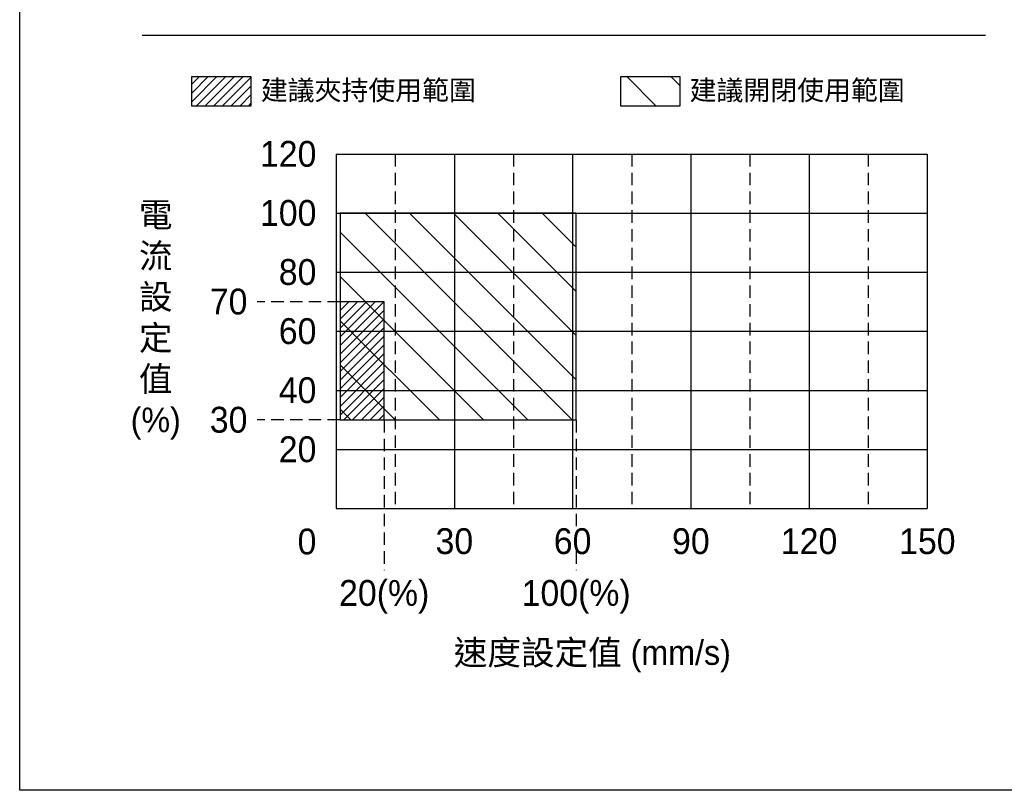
# Model space of a CAD drawing. Header units: millimetres. Extents: x 399 to 6233, y -1870 to 1602.
# Tile 44 of 256: x 2515 to 3015, y 272 to 663. Entities that reach past the tile are written whole.
import ezdxf

# ---------------------------------------------------------------- set-up
doc = ezdxf.new("R2010")
doc.units = ezdxf.units.MM
doc.linetypes.add('HIDDEN', pattern=[9.525, 6.35, -3.175])
doc.styles.get("Standard").update_dxf_attribs({"font": 'arial.ttf'})

msp = doc.modelspace()

# ---------------------------------------------------------------- hatches: boundary and pattern name
h = msp.add_hatch()
h.set_pattern_fill('ANSI31', color=1, scale=25)
h.set_pattern_definition([(45, (302.5056, 262.102), (-2.2097087, 2.2097087), [])])
h.paths.add_polyline_path([(2632.256, 619.483), (2632.256, 634.483), (2602.256, 634.483), (2602.256, 619.483)])
h = msp.add_hatch()
h.set_pattern_fill('ANSI31', color=4, scale=5, angle=90)
h.paths.add_polyline_path([(2849.859, 619.483), (2849.859, 634.483), (2819.859, 634.483), (2819.859, 619.483)])
h = msp.add_hatch()
h.set_pattern_fill('ANSI31', color=4, scale=5, angle=90)
h.paths.add_polyline_path([(2797.265, 565.171), (2677.465, 565.171), (2677.465, 460.171), (2797.265, 460.171)])
h = msp.add_hatch()
h.set_pattern_fill('ANSI31', color=1, scale=25)
h.set_pattern_definition([(45, (365.6136, 272.102), (-2.2097087, 2.2097087), [])])
h.paths.add_polyline_path([(2699.865, 520.171), (2677.465, 520.171), (2677.465, 460.171), (2699.865, 460.171)])

# ---------------------------------------------------------------- linework, layer by layer
msp.add_line((2577.032, 655.522), (3004.945, 655.522))
at = {"color": 0}
for p, q in [((2675.465, 595.171), (2675.465, 415.171)), ((2675.465, 595.171), (2975.465, 595.171)), ((2735.465, 595.171), (2735.465, 415.171)), ((2795.465, 595.171), (2795.465, 415.171)), ((2855.465, 595.171), (2855.465, 415.171)), ((2915.465, 595.171), (2915.465, 415.171)), ((2975.465, 595.171), (2975.465, 415.171)), ((2675.465, 565.171), (2975.465, 565.171)), ((2675.465, 535.171), (2975.465, 535.171)), ((2675.465, 505.171), (2975.465, 505.171)), ((2675.465, 475.171), (2975.465, 475.171)), ((2675.465, 445.171), (2975.465, 445.171)), ((2675.465, 415.171), (2975.465, 415.171))]:
    msp.add_line(p, q, dxfattribs=at)
at = {"color": 0, "linetype": 'HIDDEN'}
for p, q in [((2705.465, 595.171), (2705.465, 415.171)), ((2765.465, 595.171), (2765.465, 415.171)), ((2825.465, 595.171), (2825.465, 415.171)), ((2885.465, 595.171), (2885.465, 415.171)), ((2945.465, 595.171), (2945.465, 415.171))]:
    msp.add_line(p, q, dxfattribs=at)
at = {"color": 1, "linetype": 'HIDDEN'}
for p, q in [((2677.465, 520.171), (2635.465, 520.171)), ((2677.465, 460.171), (2635.465, 460.171))]:
    msp.add_line(p, q, dxfattribs=at)
at = {"color": 4, "linetype": 'HIDDEN'}
for p, q in [((2699.865, 460.171), (2699.865, 383.878)), ((2797.265, 460.171), (2797.265, 383.878))]:
    msp.add_line(p, q, dxfattribs=at)
at = {"color": 7}
for points in [[(2514.895, 1601.855), (3472.864, 1601.855), (3472.864, 272.102), (2514.895, 272.102)], [(2602.256, 634.483), (2632.256, 634.483), (2632.256, 619.483), (2602.256, 619.483)], [(2819.859, 634.483), (2849.859, 634.483), (2849.859, 619.483), (2819.859, 619.483)]]:
    msp.add_lwpolyline(points, close=True, dxfattribs=at)
at = {"color": 4}
msp.add_lwpolyline([(2797.265, 565.171), (2677.465, 565.171), (2677.465, 460.171), (2797.265, 460.171)], close=True, dxfattribs=at)
at = {"color": 1}
msp.add_lwpolyline([(2699.865, 520.171), (2677.465, 520.171), (2677.465, 460.171), (2699.865, 460.171)], close=True, dxfattribs=at)

# ---------------------------------------------------------------- texts
at = {"color": 7, "char_height": 10, "attachment_point": 4}
for s, insert in [('{\\fPMingLiU|b0|i0|c136|p18;建議夾持使用範圍}', (2637.256, 626.983)), ('{\\fPMingLiU|b0|i0|c136|p18;建議開閉使用範圍}', (2854.859, 626.983))]:
    msp.add_mtext_dynamic_manual_height_columns(s, width=123.43551, gutter_width=12.5, heights=[0], dxfattribs=dict(at, insert=insert))
at = {"color": 0}
for s, insert, char_height, width, attachment_point in [('{\\fPMingLiU|b0|i0|c136|p18;120}', (2665.465, 595.171), 13.12093, 38.10111, 6), ('{\\fPMingLiU|b0|i0|c136|p18;100}', (2665.465, 565.171), 13.12093, 38.10111, 6), ('{\\fPMingLiU|b0|i0|c136|p18;80}', (2665.465, 535.171), 13.12093, 38.10111, 6), ('{\\fPMingLiU|b0|i0|c136|p18;電流設定值(%)}', (2583.926, 510.382), 12.49612, 25.70969, 5), ('{\\fPMingLiU|b0|i0|c136|p18;60}', (2665.465, 505.171), 13.12093, 38.10111, 6), ('{\\fPMingLiU|b0|i0|c136|p18;40}', (2665.465, 475.171), 13.12093, 38.10111, 6), ('{\\fPMingLiU|b0|i0|c136|p18;20}', (2665.465, 445.171), 13.12093, 38.10111, 6), ('{\\fPMingLiU|b0|i0|c136|p18;0}', (2665.465, 404.988), 13.12093, 44.46659, 3), ('{\\fPMingLiU|b0|i0|c136|p18;30}', (2735.465, 405.171), 13.12093, 48.25034, 2), ('{\\fPMingLiU|b0|i0|c136|p18;60}', (2795.465, 405.171), 13.12093, 48.25034, 2), ('{\\fPMingLiU|b0|i0|c136|p18;90}', (2855.465, 405.171), 13.12093, 48.25034, 2), ('{\\fPMingLiU|b0|i0|c136|p18;120}', (2915.465, 405.171), 13.12093, 48.25034, 2), ('{\\fPMingLiU|b0|i0|c136|p18;150}', (2975.465, 405.171), 13.12093, 48.25034, 2), ('{\\fPMingLiU|b0|i0|c136|p18;速度設定值 (mm/s)}', (2805.465, 340.171), 12.49612, 206.76606, 5)]:
    msp.add_mtext(s, dxfattribs=dict(at, insert=insert, char_height=char_height, width=width, attachment_point=attachment_point))
at = {"color": 1, "char_height": 13.12093, "width": 38.10111, "attachment_point": 6}
for s, insert in [('{\\fPMingLiU|b0|i0|c136|p18;70}', (2630.465, 520.171)), ('{\\fPMingLiU|b0|i0|c136|p18;30}', (2630.465, 460.171))]:
    msp.add_mtext(s, dxfattribs=dict(at, insert=insert))
at = {"color": 4, "char_height": 13.12093, "width": 48.25034, "attachment_point": 2}
for s, insert in [('{\\fPMingLiU|b0|i0|c136|p18;20(%)}', (2699.865, 378.878)), ('{\\fPMingLiU|b0|i0|c136|p18;100(%)}', (2797.265, 378.878))]:
    msp.add_mtext(s, dxfattribs=dict(at, insert=insert))

doc.saveas('drawing.dxf')
